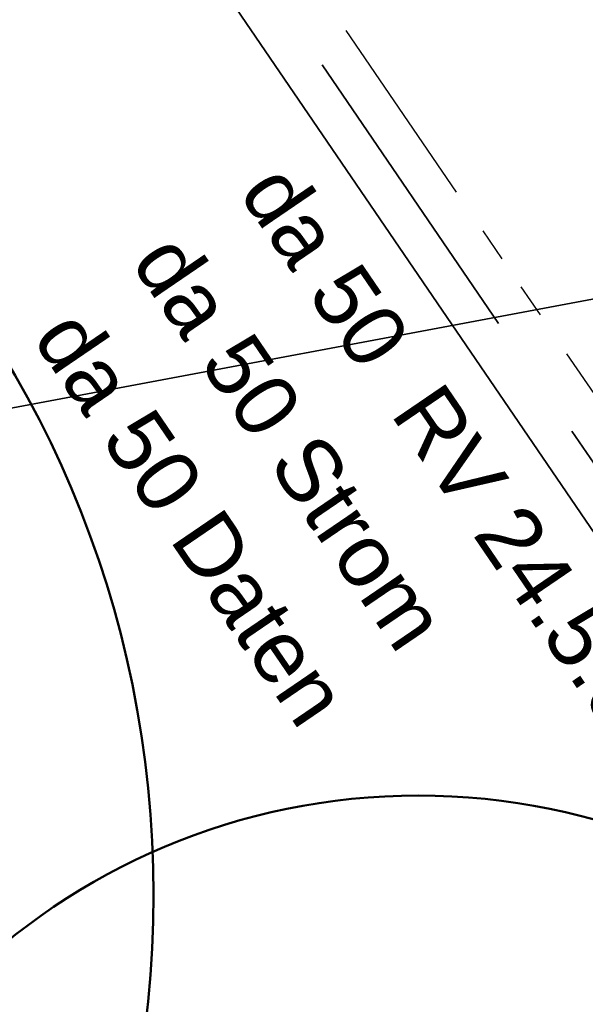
# Model space of a CAD drawing. Extents: x 3503739 to 3504470, y 5375172 to 5375561.
# Tile 46 of 121: x 3504131.77 to 3504133.94, y 5375383.37 to 5375387.15. Entities that reach past the tile are written whole.
import ezdxf

# ---------------------------------------------------------------- set-up
doc = ezdxf.new("R2010")
doc.units = 0
doc.header["$MEASUREMENT"] = 0
doc.linetypes.add('2', pattern=[3.4, 1.2, -0.5, 1.2, -0.5])
doc.linetypes.add('237', pattern=[1.5, 0.75, -0.18, 0.13, -0.13, 0.13, -0.18])
for name, color, linetype in [('_4WP_STADT_DATEN', 7, 'Continuous'), ('_4WP_STADT_FTT1', 7, 'Continuous'), ('_4WP_STADT_STROM', 7, 'Continuous'), ('BHM_BAUM_NEU', 7, 'Continuous'), ('K_FLURSTUECKE', 7, 'Continuous')]:
    doc.layers.add(name, color=color, linetype=linetype)
doc.styles.add('145', font='ARIAL.TTF', dxfattribs={"height": 0.24})
doc.styles.add('202', font='ARIAL.TTF', dxfattribs={"height": 0.24})
doc.styles.add('434', font='ARIAL.TTF', dxfattribs={"height": 0.24})

msp = doc.modelspace()

# ---------------------------------------------------------------- linework, layer by layer
at = {"layer": '_4WP_STADT_DATEN', "color": 7, "linetype": 'Continuous', "lineweight": 35}
msp.add_lwpolyline([(3504129.1162, 5375390.9857), (3504129.3618, 5375391.0325, -0.305044), (3504130.2343, 5375390.6595), (3504136.8708, 5375380.9305, -0.102973), (3504137.027, 5375380.5541), (3504137.2683, 5375379.2874, -0.071682), (3504137.3287, 5375377.948, 0.071682), (3504137.3968, 5375376.4377), (3504137.4436, 5375376.1921)], format="xyb", dxfattribs=at)
at = {"layer": '_4WP_STADT_FTT1', "color": 1, "linetype": '237', "lineweight": 25}
msp.add_lwpolyline([(3504129.0601, 5375391.2804), (3504129.3057, 5375391.3272, -0.304126), (3504130.484, 5375390.8258), (3504137.5599, 5375380.4527, 0.067892), (3504138.0879, 5375379.9029, -0.17986), (3504138.5034, 5375379.2162), (3504138.7479, 5375377.9323, 0.430355), (3504139.604, 5375377.3838)], format="xyb", dxfattribs=at)
at = {"layer": '_4WP_STADT_STROM', "color": 3, "linetype": '2', "lineweight": 35}
msp.add_lwpolyline([(3504138.1724, 5375376.9454), (3504137.5922, 5375379.9917, 0.102968), (3504137.436, 5375380.3681), (3504130.3592, 5375390.7426, 0.304533), (3504129.3337, 5375391.1798), (3504129.0882, 5375391.133)], format="xyb", dxfattribs=at)
at = {"layer": 'BHM_BAUM_NEU', "color": 91, "linetype": 'Continuous', "lineweight": 50}
for centre, radius in [((3504128.2824, 5375383.7947), 4), ((3504133.2971, 5375381.6747), 2.5)]:
    msp.add_circle(centre, radius, dxfattribs=at)
at = {"layer": 'K_FLURSTUECKE', "color": 252, "linetype": 'Continuous', "lineweight": 35}
for p, q in [((3504145.7845, 5375388.2971), (3504126.1555, 5375384.6129)), ((3504126.1555, 5375384.6129), (3504145.7845, 5375388.2971)), ((3504145.7845, 5375388.2971), (3504126.1555, 5375384.6129)), ((3504126.1555, 5375384.6129), (3504145.7845, 5375388.2971))]:
    msp.add_line(p, q, dxfattribs=at)

# ---------------------------------------------------------------- texts
at = {"layer": '_4WP_STADT_DATEN', "color": 7, "linetype": 'Continuous', "style": '434'}
msp.add_text('da 50 Daten', height=0.24, rotation=304.2995, dxfattribs=at).set_placement((3504131.8146, 5375385.9277))
at = {"layer": '_4WP_STADT_FTT1', "color": 1, "linetype": 'Continuous', "style": '145'}
for s, p in [('da 50', (3504132.6056, 5375386.4853)), ('RV 24.5.01', (3504133.1869, 5375385.6393))]:
    msp.add_text(s, height=0.24, rotation=304.2995, dxfattribs=at).set_placement(p)
at = {"layer": '_4WP_STADT_STROM', "color": 7, "linetype": 'Continuous', "style": '202'}
msp.add_text('da 50 Strom', height=0.24, rotation=304.2995, dxfattribs=at).set_placement((3504132.1929, 5375386.2184))

doc.saveas('drawing.dxf')
